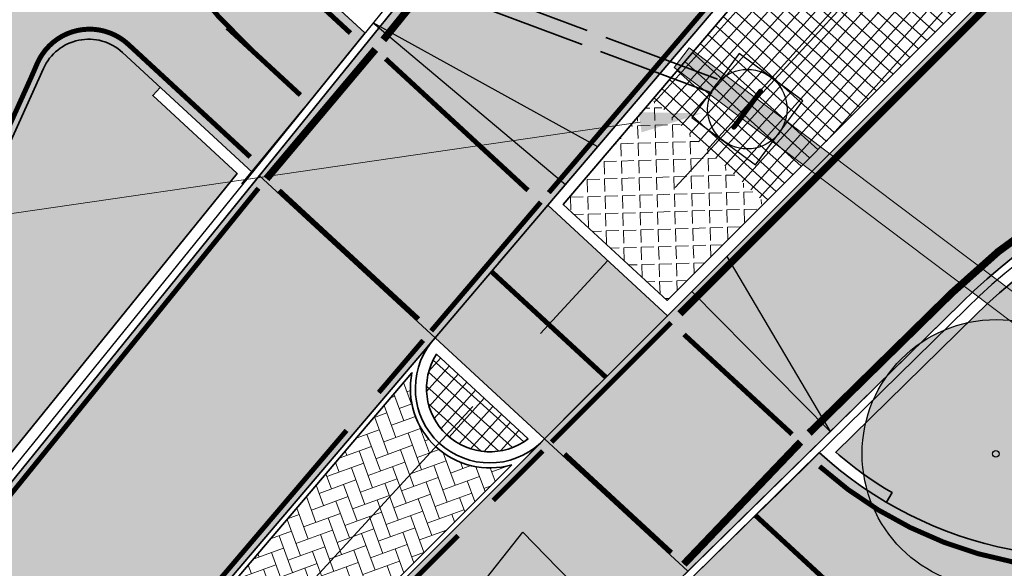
# Model space of a CAD drawing. Header units: metres. Extents: x 180563 to 183411, y 416314 to 418230.
# Tile 42 of 256: x 180968 to 180988, y 417826 to 417837. Entities that reach past the tile are written whole.
import ezdxf
from ezdxf import colors
from ezdxf.entities.mleader import LeaderData, LeaderLine
from ezdxf.enums import TextEntityAlignment as Align
from ezdxf.math import Vec2, Vec3

# ---------------------------------------------------------------- set-up
doc = ezdxf.new("R2010")
doc.units = ezdxf.units.M
for name, pattern in [('AM-AS', [16, 10, -2, 2, -2]), ('RI-BETON', [7, 6, -1]), ('VW-1-1_STREEP', [2, 1, -1]), ('VW-3-3_STREEP', [6, 3, -3]), ('VW-30-270_STREEP', [3, 0.3, -2.7]), ('VW-5050_STREEP', [1, 0.5, -0.5])]:
    doc.linetypes.add(name, pattern=pattern)
doc.layers.get('0').update_dxf_attribs({"color": 40, "lineweight": 0})
doc.layers.add('B-XX-KW-KUNSTWERK_DUIKER2-A', color=20, linetype='Continuous', lineweight=18, true_color=0xff3f00, plot=False, transparency=0.5)
doc.layers.add('B-XX-KW-KUNSTWERK_DUIKER2-G', color=20, linetype='Continuous', lineweight=18, true_color=0xff3f00, plot=False)
for name, color, linetype, lineweight in [('N-WE-AM-AS_WEG_ERFTOEGANGSWEG-G', 6, 'AM-AS', 18), ('N-WE-GR-BOOM-S', 90, 'Continuous', 25), ('N-WE-RI-PUT_INSPECTIE-S', 7, 'Continuous', 25), ('N-WE-VH-GOOT_TEGEL-G', 170, 'Continuous', 25), ('N-WE-VH-KANTOPSLUITING_ACHTERKANTBAND-G', 50, 'Continuous', 35), ('N-WE-VH-KANTVERHARDING_ETW-G', 7, 'Continuous', 35), ('N-WE-VH-KANTVERHARDING_FIETSPAD-G', 7, 'Continuous', 35), ('N-WE-VH-KANTVERHARDING_GOW-G', 7, 'Continuous', 35), ('N-WE-VH-VERKANTING-G', 7, 'Continuous', 25), ('N-WE-VW-MARKERING_DWARS_DRIEHOEK_3030-G', 7, 'VW-HAAIETAND30-L-N', 25), ('N-WE-VW-MARKERING_DWARS_OVERSTEEK_KANALISATIESTREEP50_010-G', 7, 'VW-5050_STREEP', 25), ('N-WE-VW-MARKERING_DWARS_OVERSTEEK_KANALISATIESTREEP50_015-G', 7, 'VW-5050_STREEP', 25), ('N-WE-VW-MARKERING_LANGS_STREEP_11_010-G', 7, 'VW-1-1_STREEP', 25), ('N-WE-VW-MARKERING_LANGS_STREEP_30270_010-G', 7, 'VW-30-270_STREEP', 25), ('N-WE-VW-MARKERING_LANGS_STREEP_33_015-G', 7, 'VW-3-3_STREEP', 25), ('N-WE-VW-MARKERING_LANGS_STREEP_DOORGETROKKEN_010-G', 7, 'Continuous', 25), ('N-WE-VW-MARKERING_PUNTSTUK-G', 7, 'Continuous', 25), ('N-WE-VW-MARKERING_VERKEERSTEKEN-S', 7, 'Continuous', 25), ('N-WE-WH-DUIKER_BETON-G', 150, 'RI-BETON', 35), ('N-WE-WH-T18', 7, 'Continuous', 18)]:
    doc.layers.add(name, color=color, linetype=linetype, lineweight=lineweight)
doc.layers.add('N-WE-GW-BERM-A', color=70, linetype='Continuous', lineweight=25, true_color=0x7fff00, transparency=0.6)
for name, color, linetype, lineweight, transparency in [('N-WE-VH-VERHARDING_ASFALT_DEKLAAG-A', 252, 'Continuous', 18, 0.5), ('N-WE-VH-VERHARDING_BETON-A', 252, 'Continuous', 18, 0.75), ('N-WE-VH-VERHARDING_BETONSTEEN_DIVERS-A', 8, 'Continuous', 18, 0.15), ('N-WE-VH-VERHARDING_BETONSTRAATSTEEN_KEIFORMAAT-A', 192, 'Continuous', 18, 0.25)]:
    doc.layers.add(name, color=color, linetype=linetype, lineweight=lineweight, transparency=transparency)
doc.styles.add('NLCS-ISO', font='NLCS-ISO.ttf')
doc.styles.add('NLCS-ISO-M500-T25', font='NLCS-ISO.ttf', dxfattribs={"height": 1.25})
doc.linetypes.add('VW-HAAIETAND30-L-N', pattern='A,0,-0.3,[150,NLCS.SHX,S=0.6,R=0,X=-0.5,Y=-0.15],-0.3', length=0.6)
pattern_1 = [(318.0611330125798, (0, 0), (0.1591478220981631, 0.1771312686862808), []), (48.06113301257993, (0, 0), (-0.1771312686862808, 0.1591478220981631), [])]

# ---------------------------------------------------------------- blocks, each defined once
blk = doc.blocks.new('N-SVW-MARKERING_VERKEERSTEKEN_VOORWAARSCHUWINGSDRIEHOEK_8.0')
h = blk.add_hatch(color=256)
h.paths.add_polyline_path([(-1.000000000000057, 7.999999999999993), (2.839395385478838e-14, 2.273736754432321e-13), (1, 8.000000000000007), (0, 8.000000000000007)])
h.paths.add_polyline_path([(-5.684341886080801e-14, 7.000000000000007), (0.7238326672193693, 7.000000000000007), (2.838007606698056e-14, 1.209338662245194), (-0.7238326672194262, 6.999999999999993)], flags=16)
for p, q in [((5.684341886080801e-14, 0), (-1.000000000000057, 7.999999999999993)), ((-5.684341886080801e-14, 8.000000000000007), (-1.000000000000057, 7.999999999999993)), ((0, 0), (1, 8.000000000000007)), ((0, 8.000000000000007), (1, 8.000000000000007)), ((0, 1.209338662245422), (-0.7238326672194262, 6.999999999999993)), ((-5.684341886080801e-14, 7.000000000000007), (-0.723832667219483, 6.999999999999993)), ((5.684341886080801e-14, 1.209338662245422), (0.7238326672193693, 7.000000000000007)), ((0, 7.000000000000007), (0.7238326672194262, 7.000000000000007))]:
    blk.add_line(p, q)
blk = doc.blocks.new('N-SGR-BOOM')
at = {"true_color": 0x136734, "transparency": 33554559}
h = blk.add_hatch(color=116, dxfattribs=at)
h.dxf.hatch_style = 1
edge = h.paths.add_edge_path()
edge.add_arc((0.006267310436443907, 0.004642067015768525), 2.700981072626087, 0, 360)
for centre, radius in [((0.006267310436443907, 0.004642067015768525), 2.700981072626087), ((0, 0), 0.06735329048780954)]:
    blk.add_circle(centre, radius)
blk = doc.blocks.new('SRI-PUT_INSPECTIE-SO')
at = {"lineweight": -3, "flags": 128}
blk.add_lwpolyline([(-1.999999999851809, -2.000000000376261), (2.000000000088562, -2.000000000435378), (2.000000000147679, 1.999999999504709), (-2.00000000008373, 1.999999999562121)], close=True, dxfattribs=at)
at = {"lineweight": -3, "ltscale": 1.5}
blk.add_circle((0, -7.105427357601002e-14), 1.999999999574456, dxfattribs=at)
at = {"ltscale": 0.1, "style": 'NLCS-ISO'}
blk.add_text('I', height=2.5, dxfattribs=at).set_placement((-0.002795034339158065, -0.007140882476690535), align=Align.MIDDLE_CENTER)

msp = doc.modelspace()

# ---------------------------------------------------------------- hatches: boundary and pattern name
at = {"layer": 'B-XX-KW-KUNSTWERK_DUIKER2-A'}
h = msp.add_hatch(color=256, dxfattribs=at)
h.dxf.hatch_style = 1
h.paths.add_polyline_path([(181001.089, 417820.756), (181001.389, 417821.156), (180981.287, 417836.298), (180980.986, 417835.898)])
at = {"layer": 'N-WE-GW-BERM-A'}
h = msp.add_hatch(color=256, dxfattribs=at)
h.dxf.hatch_style = 1
edge = h.paths.add_edge_path()
edge.add_line((180970.6359792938, 417835.500521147), (180969.8717227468, 417836.2058572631))
edge.add_arc((180969.1935109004, 417835.4709908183), 1.000000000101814, 47.29593206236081, 155.6755384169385)
edge.add_line((180968.2822833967, 417835.8828942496), (180962.4287404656, 417822.9334772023))
edge.add_line((180962.4287404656, 417822.9334772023), (180962.6337666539, 417822.84079893))
edge.add_arc((180962.8843542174, 417822.7275254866), 0.2749999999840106, 155.6755384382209, 321.0018330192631)
edge.add_line((180963.0980748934, 417822.5544692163), (180972.1809839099, 417833.7687079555))
edge.add_line((180972.1809839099, 417833.7687079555), (180970.4833816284, 417835.3351761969))
edge.add_line((180970.4833816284, 417835.3351761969), (180970.6359792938, 417835.500521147))
h = msp.add_hatch(color=256, dxfattribs=at)
h.dxf.hatch_style = 1
edge = h.paths.add_edge_path()
edge.add_line((181013.5531782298, 417825.7673550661), (181014.6702839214, 417826.9265174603))
edge.add_line((181014.6702839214, 417826.9265174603), (181014.5082730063, 417827.0826502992))
edge.add_line((181014.5082730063, 417827.0826502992), (181015.7649228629, 417828.3866104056))
edge.add_line((181015.7649228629, 417828.3866104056), (181011.2284050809, 417831.6762612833))
edge.add_arc((181002.6428488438, 417819.8365463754), 14.62500000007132, 54.05229650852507, 96.97446409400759)
edge.add_arc((180998.6357589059, 417852.5923585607), 18.37500002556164, 264.1554946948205, 276.9744640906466, ccw=False)
edge.add_arc((180995.5299724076, 417822.2508968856), 12.12500335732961, 84.15549469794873, 134.4464488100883)
edge.add_line((180987.0395318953, 417830.9070003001), (180984.2376681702, 417828.1587594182))
edge.add_arc((180989.3108655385, 417834.0505582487), 7.774999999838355, 229.2695466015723, 239.5740115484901)
edge.add_line((180985.3734116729, 417827.3462997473), (180985.2594660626, 417827.1522858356))
edge.add_arc((180989.3108655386, 417834.0505582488), 8.000000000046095, 239.57401154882, 290.25938721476)
edge.add_arc((180999.5604801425, 417806.281773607), 21.6000000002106, 61.24939207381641, 110.25938721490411, ccw=False)
edge.add_arc((181011.3930326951, 417827.8491262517), 3.000000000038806, 241.2493920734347, 316.058485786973)
at = {"layer": 'N-WE-VH-VERHARDING_ASFALT_DEKLAAG-A'}
h = msp.add_hatch(color=256, dxfattribs=at)
h.dxf.hatch_style = 1
edge = h.paths.add_edge_path()
edge.add_arc((180977.1502802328, 417855.7467644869), 7.999999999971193, 148.3824584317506, 200.536410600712, ccw=False)
edge.add_line((180970.3377484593, 417859.9407376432), (180971.8186885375, 417862.3463208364))
edge.add_line((180971.8186885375, 417862.3463208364), (180968.8471855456, 417864.3865202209))
edge.add_line((180968.8471855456, 417864.3865202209), (180967.8236336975, 417862.7239012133))
edge.add_line((180967.8236336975, 417862.7239012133), (180967.8142156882, 417862.7303675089))
edge.add_arc((180965.4062705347, 417864.519724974), 3.000000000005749, 233.0156573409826, 323.383753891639, ccw=False)
edge.add_line((180963.6014802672, 417862.1233251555), (180956.4691462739, 417867.4948691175))
edge.add_line((180956.4691462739, 417867.4948691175), (180922.8084006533, 417892.8456413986))
edge.add_arc((180319.1060562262, 417091.2499021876), 1003.499999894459, 53.0156573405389, 54.11057623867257)
edge.add_arc((181497.17943737, 418719.3270714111), 1006.100000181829, 233.0531827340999, 234.11057623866, ccw=False)
edge.add_line((180892.4394296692, 417915.258210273), (180877.8101687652, 417926.2608740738))
edge.add_line((180877.8101687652, 417926.2608740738), (180869.8099403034, 417932.2799062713))
edge.add_line((180869.8099403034, 417932.2799062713), (180806.2944688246, 417980.0546548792))
edge.add_arc((180685.0201534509, 417818.8231352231), 201.7499999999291, 53.0504305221, 56.12807282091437)
edge.add_arc((180918.7952680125, 418167.4864211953), 218.0320116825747, 233.7775821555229, 236.1867655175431, ccw=False)
edge.add_line((180789.9554956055, 417991.5936380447), (180663.3444745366, 418086.8272805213))
edge.add_arc((181118.2058100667, 418691.5553644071), 756.7000000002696, 230.8009794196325, 233.050430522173, ccw=False)
edge.add_line((180639.9592607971, 418105.1466945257), (180640.1259318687, 418103.5693392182))
edge.add_line((180640.1259318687, 418103.5693392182), (180639.5290009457, 418104.01699928))
edge.add_line((180639.5290009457, 418104.01699928), (180630.2623527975, 418111.0727119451))
edge.add_line((180630.2623527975, 418111.0727119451), (180629.0005313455, 418109.415493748))
edge.add_arc((180526.8944282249, 417975.3084317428), 168.5537314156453, 49.90669427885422, 52.715169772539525, ccw=False)
edge.add_line((180635.4488049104, 418104.2514721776), (180636.2910300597, 418103.5649318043))
edge.add_line((180636.2910300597, 418103.5649318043), (180638.538309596, 418101.7437109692))
edge.add_line((180638.538309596, 418101.7437109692), (180641.6542193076, 418099.2361035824))
edge.add_line((180641.6542193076, 418099.2361035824), (180645.5563757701, 418096.0231635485))
edge.add_arc((181118.2058100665, 418691.5553644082), 760.3000000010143, 231.562413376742, 233.050430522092)
edge.add_line((180661.1804718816, 418083.9502868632), (180787.8096746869, 417988.7029685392))
edge.add_arc((180918.7952680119, 418167.4864211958), 221.6320116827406, 233.7716522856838, 236.130830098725)
edge.add_arc((180685.0201534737, 417818.8231352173), 198.1499999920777, 55.91551800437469, 56.18957061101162, ccw=False)
edge.add_arc((180685.0201534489, 417818.8231352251), 198.1499999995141, 53.050430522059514, 55.915517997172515, ccw=False)
edge.add_line((180804.130466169, 417977.1776612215), (180867.6459376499, 417929.402912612))
edge.add_line((180867.6459376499, 417929.402912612), (180875.6460665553, 417923.3839552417))
edge.add_line((180875.6460665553, 417923.3839552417), (180890.2755667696, 417912.3811114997))
edge.add_arc((181497.1794373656, 418719.3270713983), 1009.700000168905, 233.0531828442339, 234.110576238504)
edge.add_arc((180319.1060561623, 417091.249902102), 999.9000000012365, 53.01565734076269, 54.11057623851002, ccw=False)
edge.add_line((180920.6426523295, 417889.9699616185), (180950.1354305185, 417867.7581926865))
edge.add_line((180950.1354305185, 417867.7581926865), (180959.5904127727, 417860.6374026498))
edge.add_arc((180947.5584776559, 417844.6614038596), 20.00000000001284, -24.324461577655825, 53.01565734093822, ccw=False)
edge.add_line((180965.7830277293, 417836.4233352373), (180961.7502126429, 417827.5017974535))
edge.add_line((180961.7502126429, 417827.5017974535), (180964.028281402, 417826.4720388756))
edge.add_line((180964.028281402, 417826.4720388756), (180968.2822833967, 417835.8828942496))
edge.add_arc((180969.1935109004, 417835.4709908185), 1.000000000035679, 47.29593205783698, 155.6755384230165, ccw=False)
edge.add_line((180969.8717227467, 417836.2058572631), (180972.4870755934, 417833.7921352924))
edge.add_line((180972.4870755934, 417833.7921352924), (180974.7572865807, 417836.5957957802))
edge.add_line((180974.7572865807, 417836.5957957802), (180973.6812651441, 417837.588861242))
edge.add_line((180973.6812651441, 417837.588861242), (180973.6813269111, 417837.5889275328))
edge.add_arc((180979.1349400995, 417843.4419697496), 8.000000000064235, 177.7884246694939, 227.0232406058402, ccw=False)
edge.add_arc((180947.5584776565, 417844.6614038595), 23.59999999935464, 357.7884246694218, 380.5364106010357)
h = msp.add_hatch(color=256, dxfattribs=at)
h.dxf.hatch_style = 1
h.paths.add_polyline_path([(180962.4287404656, 417822.9334772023), (180964.028281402, 417826.4720388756), (180961.7502126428, 417827.5017974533), (180959.8242667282, 417823.241151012, -0.1592479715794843), (180945.1568239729, 417807.1900592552), (180947.5241392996, 417801.9986561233), (180954.5972698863, 417805.2776519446), (180971.41787401, 417813.0754283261), (180970.3664037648, 417815.3435575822, 0.01839715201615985), (180974.1727729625, 417818.8117687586), (180981.2601268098, 417825.7634828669), (180978.3743854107, 417828.4267477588), (180978.2896082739, 417828.3419548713), (180969.5151689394, 417819.565885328, -0.9607996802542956), (180968.0466104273, 417820.9212251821), (180976.0920523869, 417830.3700899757), (180976.1697860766, 417830.4613832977), (180972.6290672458, 417833.7291300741), (180965.8332499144, 417825.3364455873), (180965.7166750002, 417825.4308399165, -0.1727073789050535), (180965.1441222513, 417825.081292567), (180963.0980748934, 417822.5544692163, -0.879498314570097), (180962.6337666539, 417822.84079893)])
h = msp.add_hatch(color=256, dxfattribs=at)
h.dxf.hatch_style = 1
h.paths.add_polyline_path([(180980.8510081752, 417830.9038306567), (180978.4406462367, 417833.1283655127), (180976.1697860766, 417830.4613832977), (180978.3743854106, 417828.4267477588)])
h = msp.add_hatch(color=256, dxfattribs=at)
h.dxf.hatch_style = 1
edge = h.paths.add_edge_path()
edge.add_arc((181493.6442872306, 417972.7412111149), 406.5000256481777, 233.23134926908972, 234.68320464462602, ccw=False)
edge.add_arc((181012.65194445, 417329.0515158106), 397.0483908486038, 53.23134922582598, 53.93884678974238)
edge.add_arc((185318.3099399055, 423241.9993993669), 6917.433371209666, 232.6974574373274, 233.9388467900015, ccw=False)
edge.add_arc((181064.5187370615, 417658.6142890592), 101.7495504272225, 52.69745743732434, 59.56305608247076)
edge.add_arc((181168.1549130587, 417832.8412075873), 100.9736061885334, 233.0969673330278, 238.9432908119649, ccw=False)
edge.add_line((181107.524043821, 417752.0973728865), (181089.9399368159, 417765.3081817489))
edge.add_line((181089.9399368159, 417765.3081817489), (181051.5640892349, 417794.0032000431))
edge.add_line((181051.5640892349, 417794.0032000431), (181017.4740517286, 417819.811835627))
edge.add_arc((181019.2848601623, 417822.2036911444), 2.999999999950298, 136.0584857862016, 232.87163188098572, ccw=False)
edge.add_line((181017.1247146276, 417824.28546233), (181019.0377596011, 417826.2705294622))
edge.add_arc((180870.0303811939, 417625.7167371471), 249.8499998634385, 53.38840380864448, 54.05229650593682)
edge.add_line((181016.7039692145, 417827.9835930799), (181016.1065244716, 417828.4168294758))
edge.add_line((181016.1065244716, 417828.4168294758), (181013.5531782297, 417825.767355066))
edge.add_arc((181011.393032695, 417827.8491262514), 2.999999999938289, 241.2493920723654, 316.05848578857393, ccw=False)
edge.add_arc((180999.5604801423, 417806.281773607), 21.60000000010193, 61.24939207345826, 110.2593872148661)
edge.add_arc((180989.3108655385, 417834.0505582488), 8.00000000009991, 227.5183907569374, 290.2593872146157, ccw=False)
edge.add_line((180983.9080373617, 417828.1506050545), (180981.370493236, 417825.6616251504))
edge.add_line((180981.370493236, 417825.6616251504), (180984.0348125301, 417823.2027118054))
edge.add_arc((180983.3566006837, 417822.4678453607), 0.9999999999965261, -65.12827785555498, 47.29593205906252, ccw=False)
edge.add_line((180983.7771887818, 417821.5605936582), (180970.3664037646, 417815.3435575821))
edge.add_line((180970.3664037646, 417815.3435575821), (180971.41787401, 417813.0754283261))
edge.add_line((180971.41787401, 417813.0754283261), (180991.9898943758, 417822.6123042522))
edge.add_arc((180999.5604801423, 417806.281773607), 18.0000000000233, 52.8716318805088, 114.8717221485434, ccw=False)
edge.add_line((181010.4253307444, 417820.632906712), (181049.3996744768, 417791.1264963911))
edge.add_line((181049.3996744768, 417791.1264963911), (181087.7808334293, 417762.4275065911))
edge.add_line((181087.7808334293, 417762.4275065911), (181105.3616635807, 417749.2191596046))
edge.add_arc((181168.1598047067, 417832.8484647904), 104.5823465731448, 233.0967217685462, 238.9539027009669)
edge.add_arc((181064.5187370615, 417658.6142890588), 98.1495504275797, 52.69745744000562, 59.57422040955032, ccw=False)
edge.add_arc((185318.3099587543, 423241.9994246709), 6921.033402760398, 232.6974574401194, 233.9388467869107)
edge.add_arc((181012.6519401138, 417329.0515099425), 393.4483981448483, 53.231349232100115, 53.93884678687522, ccw=False)
edge.add_arc((181493.8499811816, 417973.019663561), 410.4462078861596, 233.2316151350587, 234.6925342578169)
edge.add_arc((181228.7309599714, 417598.8243335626), 48.1497995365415, 40.84308896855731, 54.59469814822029, ccw=False)
edge.add_arc((181290.5749645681, 417652.2878615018), 33.59999999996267, 220.8430889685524, 235.6698376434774)
edge.add_arc((182390.9257077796, 419263.5190468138), 1984.711911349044, 235.6698376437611, 235.6897267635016)
edge.add_arc((181270.5038642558, 417621.6744941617), 2.999999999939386, -20.44897796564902, 55.68972676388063, ccw=False)
edge.add_line((181273.3148152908, 417620.626374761), (181274.1362413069, 417622.8293568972))
edge.add_arc((181262.9088125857, 417627.0654924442), 12.00000000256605, 339.3283895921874, 358.0808665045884)
edge.add_arc((182390.9257077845, 419263.5190467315), 1981.111911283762, 235.6698376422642, 235.7134614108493, ccw=False)
edge.add_arc((181290.5749645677, 417652.287861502), 29.99999999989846, 220.8431060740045, 235.6698376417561, ccw=False)
edge.add_arc((181228.730823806, 417598.8241835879), 51.75000062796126, 40.84310607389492, 54.6824278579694)
at = {"layer": 'N-WE-VH-VERHARDING_BETON-A'}
h = msp.add_hatch(color=256, dxfattribs=at)
h.dxf.hatch_style = 1
edge = h.paths.add_edge_path()
edge.add_arc((181002.6428488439, 417819.8365463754), 14.99999999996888, 54.052296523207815, 96.97446409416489, ccw=False)
edge.add_line((181011.4485475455, 417831.979843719), (181016.7920261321, 417828.1050261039))
edge.add_arc((180870.0303811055, 417625.716737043), 249.9999999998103, 51.61962450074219, 54.05229652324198, ccw=False)
edge.add_arc((185318.3099398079, 423241.9993993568), 6914.483371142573, 231.6196245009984, 231.6752198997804)
edge.add_line((181030.5116775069, 417817.5301763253), (181033.0028603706, 417820.6897694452))
edge.add_line((181033.0028603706, 417820.6897694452), (181011.502692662, 417838.4699644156))
edge.add_line((181011.502692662, 417838.4699644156), (181014.1612309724, 417841.4586387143))
edge.add_line((181014.1612309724, 417841.4586387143), (181034.3310440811, 417822.1833498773))
edge.add_line((181034.3310440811, 417822.1833498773), (181036.8913745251, 417824.7877195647))
edge.add_line((181036.8913745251, 417824.7877195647), (181020.2661090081, 417841.131855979))
edge.add_arc((181029.0292567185, 417850.0457351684), 12.49999999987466, 175.2104641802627, 225.4885475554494, ccw=False)
edge.add_arc((180998.6357589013, 417852.5923585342), 18.00000000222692, 355.2104641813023, 358.1749776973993)
edge.add_arc((181031.6190195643, 417851.5413988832), 15.00000000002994, 134.9649405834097, 178.1749776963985, ccw=False)
edge.add_line((181021.0189100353, 417862.1544888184), (181026.8375423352, 417867.9660046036))
edge.add_arc((181035.317629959, 417859.4755326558), 12.00000000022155, 133.5182601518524, 134.9649405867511, ccw=False)
edge.add_line((181027.0546013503, 417868.1773921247), (181023.957460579, 417871.4390150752))
edge.add_line((181023.957460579, 417871.4390150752), (181014.5905621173, 417863.101604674))
edge.add_line((181014.5905621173, 417863.101604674), (181012.0526412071, 417866.1933610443))
edge.add_line((181012.0526412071, 417866.1933610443), (181022.0555408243, 417873.7559795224))
edge.add_line((181022.0555408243, 417873.7559795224), (181019.843079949, 417876.8439422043))
edge.add_line((181019.843079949, 417876.8439422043), (181013.162958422, 417872.0577744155))
edge.add_arc((181005.8827305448, 417882.2188905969), 12.4999999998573, 256.25473446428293, 305.6208084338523, ccw=False)
edge.add_arc((180998.6357589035, 417852.5923585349), 18.00000000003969, 76.25473446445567, 107.0518075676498)
edge.add_arc((180988.958961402, 417884.1416784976), 14.99999999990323, 244.0455590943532, 287.0518075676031, ccw=False)
edge.add_line((180982.3941165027, 417870.6545434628), (180968.0408842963, 417877.6409599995))
edge.add_arc((181077.454965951, 418102.4265439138), 250.0000000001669, 242.8639729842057, 244.0455590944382, ccw=False)
edge.add_line((180963.4288224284, 417879.9449972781), (180961.6740098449, 417876.521103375))
edge.add_line((180961.6740098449, 417876.521103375), (180972.597987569, 417870.3837312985))
edge.add_line((180972.597987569, 417870.3837312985), (180975.6518208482, 417868.6680090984))
edge.add_line((180975.6518208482, 417868.6680090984), (180983.5044892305, 417864.2561777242))
edge.add_line((180983.5044892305, 417864.2561777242), (180981.4075026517, 417860.8499118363))
edge.add_line((180981.4075026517, 417860.8499118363), (180973.9322192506, 417865.8749157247))
edge.add_line((180973.9322192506, 417865.8749157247), (180971.0251812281, 417867.8290727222))
edge.add_line((180971.0251812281, 417867.8290727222), (180960.6263107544, 417874.8193581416))
edge.add_line((180960.6263107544, 417874.8193581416), (180958.4768059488, 417871.6886543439))
edge.add_line((180958.4768059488, 417871.6886543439), (180975.3384638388, 417860.1116362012))
edge.add_arc((180968.2632340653, 417849.8067284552), 12.49999999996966, 5.2402483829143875, 55.526960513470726, ccw=False)
edge.add_arc((180998.63575891, 417852.5923585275), 18.00000000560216, 185.2402483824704, 185.9859937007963)
edge.add_arc((180965.8156941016, 417849.1509421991), 14.99999999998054, -38.99816696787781, 5.985993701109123, ccw=False)
edge.add_line((180977.47318552, 417839.7115092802), (180972.6290672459, 417833.7291300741))
edge.add_line((180972.6290672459, 417833.7291300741), (180976.1697860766, 417830.4613832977))
edge.add_line((180976.1697860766, 417830.4613832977), (180978.4406462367, 417833.1283655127))
edge.add_line((180978.4406462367, 417833.1283655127), (180984.2800009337, 417839.9863197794))
edge.add_line((180984.2800009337, 417839.9863197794), (180987.2194667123, 417837.2734723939))
edge.add_line((180987.2194667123, 417837.2734723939), (180980.8510081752, 417830.9038306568))
edge.add_line((180980.8510081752, 417830.9038306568), (180978.3743854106, 417828.4267477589))
edge.add_line((180978.3743854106, 417828.4267477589), (180981.2601268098, 417825.7634828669))
edge.add_line((180981.2601268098, 417825.7634828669), (180986.7769421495, 417831.1747158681))
edge.add_arc((180995.5299711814, 417822.2509003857), 12.49999999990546, 84.15549173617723, 134.4464488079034, ccw=False)
edge.add_arc((180998.6357589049, 417852.59235856), 18.00000002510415, 264.155491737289, 276.9744640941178)
edge = h.paths.add_edge_path(flags=16)
edge.add_arc((180998.635758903, 417852.5923585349), 11.50000000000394, -36.870821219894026, 143.129178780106, ccw=False)
edge.add_arc((180998.635758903, 417852.5923585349), 11.50000000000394, 143.129178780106, 323.12917878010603, ccw=False)
at = {"layer": 'N-WE-VH-VERHARDING_BETONSTEEN_DIVERS-A'}
h = msp.add_hatch(dxfattribs=at)
h.set_pattern_fill('NET', color=256, scale=0.07499999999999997, angle=-401.9388669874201)
h.set_pattern_definition(pattern_1)
h.paths.add_polyline_path([(180982.808378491, 417833.1797922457), (180986.8947780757, 417837.2669510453), (180984.2994942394, 417839.6621512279), (180980.5525488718, 417835.2615999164)])
h = msp.add_hatch(dxfattribs=at)
h.set_pattern_fill('ANGLE', color=256, scale=0.04999999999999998, angle=-448.2895501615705)
h.set_pattern_definition([(271.7104498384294, (-29643.13167325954, 14132.14685941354), (0.3490943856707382, 0.01042460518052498), [0.2539999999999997, -0.0952499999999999]), (1.710449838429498, (-29643.13167325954, 14132.14685941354), (-0.01042460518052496, 0.3490943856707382), [0.2539999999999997, -0.0952499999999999])])
h.paths.add_polyline_path([(180980.5525488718, 417835.2615999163), (180978.7521072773, 417833.1470946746), (180980.8447424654, 417831.2157913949), (180982.8175380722, 417833.171339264)])
h = msp.add_hatch(dxfattribs=at)
h.set_pattern_fill('NET', color=256, scale=0.07499999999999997, angle=-401.9388669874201)
h.set_pattern_definition(pattern_1)
edge = h.paths.add_edge_path()
edge.add_line((180978.0417381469, 417828.4275714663), (180976.1972380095, 417830.1298696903))
edge.add_arc((180977.2720857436, 417829.4440655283), 1.274999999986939, 147.4601806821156, 307.1316834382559)
at = {"layer": 'N-WE-VH-VERHARDING_BETONSTRAATSTEEN_KEIFORMAAT-A'}
h = msp.add_hatch(dxfattribs=at)
h.set_pattern_fill('AVH-BSS_KEIFORMAAT_ELLEBOOG', color=256, scale=2.5, angle=20.09087510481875, pattern_type=2)
h.set_pattern_definition([(20.09087510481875, (0, 0), (0.1563551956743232, 0.3366980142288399), [0.7874999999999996, -0.2624999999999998]), (290.0908751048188, (-0.1803428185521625, 0.4930532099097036), (0.1563551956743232, 0.3366980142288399), [0.7874999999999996, -0.2624999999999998])])
edge = h.paths.add_edge_path()
edge.add_arc((180977.2720857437, 417829.4440655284), 1.59999999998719, 168.6300987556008, 285.9617653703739, ccw=False)
edge.add_line((180975.7034859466, 417829.759493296), (180968.1227490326, 417820.8563953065))
edge.add_arc((180968.8079964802, 417820.2729264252), 0.8999999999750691, 139.5865420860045, 315.0053220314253)
edge.add_line((180969.4444516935, 417819.6365894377), (180977.7120790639, 417827.905752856))
at = {"layer": 'N-WE-VH-VERKANTING-G'}
h = msp.add_hatch(color=256, dxfattribs=at)
h.dxf.hatch_style = 1
h.paths.add_polyline_path([(180978.7963443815, 417833.5461105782), (180979.4446431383, 417834.3074966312), (180974.9238972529, 417836.8021817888)])
h = msp.add_hatch(color=256, dxfattribs=at)
h.dxf.hatch_style = 1
h.paths.add_polyline_path([(180981.3375553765, 417831.390468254), (180982.0445964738, 417832.0976407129), (180984.1248054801, 417828.5733365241)])

# ---------------------------------------------------------------- linework, layer by layer
at = {"layer": 'B-XX-KW-KUNSTWERK_DUIKER2-G'}
msp.add_lwpolyline([(181001.089, 417820.756), (181001.389, 417821.156), (180981.287, 417836.298), (180980.986, 417835.898)], close=True, dxfattribs=at)
at = {"layer": 'N-WE-AM-AS_WEG_ERFTOEGANGSWEG-G', "flags": 128}
msp.add_lwpolyline([(180998.6357589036, 417852.5923585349), (180970.346953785, 417821.9404409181), (180970.0627424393, 417821.6342037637, -0.09641782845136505), (180946.8660583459, 417804.804237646), (180932.1029425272, 417797.9365414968)], format="xyb", dxfattribs=at)
at = {"layer": 'N-WE-VH-GOOT_TEGEL-G', "flags": 128}
for points in [[(180963.3895121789, 417822.3184833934), (180963.2729372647, 417822.4128777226), (180977.3566106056, 417839.805903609, 0.1988405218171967), (180980.5847232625, 417850.6995795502, -0.003253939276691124), (180980.5616170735, 417850.9346803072, 0.223007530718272), (180975.2535610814, 417859.9879773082), (180958.3900792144, 417871.5662477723)], [(181030.4186597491, 417817.4125000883, -0.0002425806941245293), (181025.1570790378, 417821.5756916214, 0.01061402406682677), (181016.7047042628, 417827.9830600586), (181011.3604905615, 417831.8584107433, 0.1895041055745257), (181000.8396583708, 417834.5766618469, -0.05599086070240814), (180996.7876226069, 417834.536697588, 0.2230282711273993), (180986.8819784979, 417831.0676300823), (180981.3704932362, 417825.6616251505)]]:
    msp.add_lwpolyline(points, format="xyb", dxfattribs=at)
at = {"layer": 'N-WE-VH-KANTOPSLUITING_ACHTERKANTBAND-G', "flags": 128}
msp.add_lwpolyline([(180986.8947780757, 417837.2669510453), (180984.2994942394, 417839.6621512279), (180978.7521072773, 417833.1470946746), (180980.8447424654, 417831.2157913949)], close=True, dxfattribs=at)
for points in [[(180970.6359792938, 417835.5005211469), (180970.4833816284, 417835.3351761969), (180972.1809839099, 417833.7687079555), (180963.0980748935, 417822.5544692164, -0.8794983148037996), (180962.6337666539, 417822.84079893), (180962.4287404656, 417822.9334772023)], [(181014.6702839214, 417826.9265174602), (181014.5082730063, 417827.0826502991), (181015.7649228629, 417828.3866104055), (181011.2284050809, 417831.6762612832, 0.1895041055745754), (181000.8669794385, 417834.3533267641, -0.05599086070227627), (180996.7647118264, 417834.3128670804, 0.2230282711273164), (180987.0395330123, 417830.9070013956), (180984.2376681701, 417828.1587594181, 0.04499203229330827), (180985.3734116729, 417827.3462997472), (180985.2594660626, 417827.1522858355)]]:
    msp.add_lwpolyline(points, format="xyb", dxfattribs=at)
for points in [[(180978.0417381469, 417828.4275714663), (180976.1972380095, 417830.1298696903, 0.8366600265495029)], [(180977.7120790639, 417827.905752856, -0.5619294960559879), (180975.7034859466, 417829.759493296), (180968.1227490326, 417820.8563953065, 0.960799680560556), (180969.4444516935, 417819.6365894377)]]:
    msp.add_lwpolyline(points, format="xyb", close=True, dxfattribs=at)
at = {"layer": 'N-WE-VH-KANTVERHARDING_ETW-G', "flags": 128}
msp.add_lwpolyline([(180987.2194667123, 417837.2734723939), (180984.2800009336, 417839.9863197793), (180978.4406462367, 417833.1283655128), (180980.8510081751, 417830.9038306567)], close=True, dxfattribs=at)
msp.add_lwpolyline([(180977.4731855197, 417839.7115092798), (180963.3895121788, 417822.3184833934)], dxfattribs=at)
msp.add_lwpolyline([(180986.7769421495, 417831.1747158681), (180974.1727729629, 417818.8117687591, -0.002763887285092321), (180973.6173071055, 417818.2729256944, -0.002763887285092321)], format="xyb", dxfattribs=at)
for points in [[(180978.2896082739, 417828.3419548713), (180978.3743854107, 417828.4267477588), (180976.1697860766, 417830.4613832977), (180976.0920523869, 417830.3700899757, 0.9230769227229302)], [(180978.2896082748, 417828.3419548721, -0.9230769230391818), (180976.0920523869, 417830.3700899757), (180968.0466104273, 417820.9212251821, 0.9607996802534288), (180969.5151689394, 417819.565885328)]]:
    msp.add_lwpolyline(points, format="xyb", close=True, dxfattribs=at)
at = {"layer": 'N-WE-VH-KANTVERHARDING_FIETSPAD-G', "flags": 128}
for points in [[(180971.8186885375, 417862.3463208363), (180970.3377484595, 417859.9407376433, 0.2315758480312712), (180969.6586846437, 417852.9403440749, -0.09958405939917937), (180971.1408989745, 417843.7506872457, 0.2194412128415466), (180973.7092453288, 417837.5630381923), (180974.7572865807, 417836.5957957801)], [(180972.4870755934, 417833.7921352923), (180969.8717227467, 417836.2058572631, 0.5116135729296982), (180968.2822833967, 417835.8828942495), (180962.4287404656, 417822.9334772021, 0.879498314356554), (180963.2729372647, 417822.4128777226)], [(180983.9080373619, 417828.1506050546, 0.2808095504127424), (180992.0810316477, 417826.5454813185, -0.2171669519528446), (181009.9500384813, 417825.2189612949, 0.3385255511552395), (181013.5531782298, 417825.767355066), (181016.1065244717, 417828.4168294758)]]:
    msp.add_lwpolyline(points, format="xyb", dxfattribs=at)
msp.add_lwpolyline([(180980.8510081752, 417830.9038306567), (180978.4406462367, 417833.1283655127), (180976.1697860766, 417830.4613832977), (180978.3743854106, 417828.4267477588)], close=True, dxfattribs=at)
msp.add_lwpolyline([(180980.8510081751, 417830.9038306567), (180978.4406462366, 417833.1283655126)], dxfattribs=at)
at = {"layer": 'N-WE-VH-KANTVERHARDING_GOW-G', "flags": 128}
msp.add_lwpolyline([(180986.7769421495, 417831.1747158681, -0.2230282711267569), (180996.8028964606, 417834.6859179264, 0.05599086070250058), (181000.8214443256, 417834.7255519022, -0.1895041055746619), (181011.4485475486, 417831.9798437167), (181016.7920261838, 417828.1050260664, -0.01061493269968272), (181025.2502109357, 417821.6932775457, 0.01011986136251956), (181248.1103501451, 417652.4058908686, -0.003087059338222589), (181252.0851416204, 417649.4738258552, 0.008568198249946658), (181263.3038270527, 417641.3865739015, 0.0009873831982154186), (181269.7192684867, 417636.9456589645)], format="xyb", dxfattribs=at)
at = {"layer": 'N-WE-VH-VERHARDING_ASFALT_DEKLAAG-A', "flags": 128}
msp.add_lwpolyline([(180920.6426523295, 417889.9699616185), (180950.1354305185, 417867.7581926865), (180959.5904127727, 417860.6374026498, -0.350881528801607), (180965.7830277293, 417836.4233352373), (180961.7502126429, 417827.5017974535), (180964.028281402, 417826.4720388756), (180968.2822833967, 417835.8828942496, -0.5116135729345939), (180969.8717227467, 417836.2058572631), (180972.4870755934, 417833.7921352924), (180974.7572865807, 417836.5957957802), (180973.6812651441, 417837.588861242), (180973.6813269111, 417837.5889275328, -0.2181944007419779), (180971.1408989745, 417843.7506872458, 0.09958405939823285), (180969.6586846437, 417852.9403440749, -0.2315758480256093), (180970.3377484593, 417859.9407376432), (180971.8186885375, 417862.3463208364), (180968.8471855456, 417864.3865202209), (180967.8236336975, 417862.7239012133), (180967.8142156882, 417862.7303675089, -0.4160965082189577), (180963.6014802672, 417862.1233251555), (180956.4691462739, 417867.4948691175), (180922.8084006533, 417892.8456413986, 0.004777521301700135)], format="xyb", dxfattribs=at)
at = {"layer": 'N-WE-VH-VERHARDING_ASFALT_DEKLAAG-A'}
msp.add_lwpolyline([(180962.4287404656, 417822.9334772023), (180964.028281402, 417826.4720388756), (180961.7502126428, 417827.5017974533), (180959.8242667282, 417823.241151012, -0.1592479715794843), (180945.1568239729, 417807.1900592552), (180947.5241392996, 417801.9986561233), (180954.5972698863, 417805.2776519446), (180971.41787401, 417813.0754283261), (180970.3664037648, 417815.3435575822, 0.01839715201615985), (180974.1727729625, 417818.8117687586), (180981.2601268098, 417825.7634828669), (180978.3743854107, 417828.4267477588), (180978.2896082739, 417828.3419548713), (180969.5151689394, 417819.565885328, -0.9607996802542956), (180968.0466104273, 417820.9212251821), (180976.0920523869, 417830.3700899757), (180976.1697860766, 417830.4613832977), (180972.6290672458, 417833.7291300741), (180965.8332499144, 417825.3364455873), (180965.7166750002, 417825.4308399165, -0.1727073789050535), (180965.1441222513, 417825.081292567), (180963.0980748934, 417822.5544692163, -0.879498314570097), (180962.6337666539, 417822.84079893), (180962.4287404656, 417822.9334772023)], format="xyb", close=True, dxfattribs=at)
msp.add_lwpolyline([(180980.8510081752, 417830.9038306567), (180978.4406462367, 417833.1283655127), (180976.1697860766, 417830.4613832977), (180978.3743854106, 417828.4267477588)], close=True, dxfattribs=at)
msp.add_lwpolyline([(181116.0640216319, 417746.3414493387, -0.02551493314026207), (181107.524043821, 417752.0973728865), (181089.9399368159, 417765.3081817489), (181051.5640892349, 417794.0032000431), (181017.4740517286, 417819.811835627, -0.4494867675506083), (181017.1247146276, 417824.28546233), (181019.0377596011, 417826.2705294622, 0.002896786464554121), (181016.7039692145, 417827.9835930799), (181016.1065244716, 417828.4168294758), (181013.5531782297, 417825.767355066, -0.3385255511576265), (181009.9500384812, 417825.2189612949, 0.2171669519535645), (180992.0810316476, 417826.5454813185, -0.2808095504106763), (180983.9080373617, 417828.1506050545), (180981.370493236, 417825.6616251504), (180984.0348125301, 417823.2027118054, -0.5340860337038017), (180983.7771887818, 417821.5605936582), (180970.3664037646, 417815.3435575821), (180971.41787401, 417813.0754283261), (180991.9898943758, 417822.6123042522, -0.2773249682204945), (181010.4253307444, 417820.632906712), (181049.3996744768, 417791.1264963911), (181087.7808334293, 417762.4275065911), (181105.3616635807, 417749.2191596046, 0.02556233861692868), (181114.2238081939, 417743.2472622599, -0.03001454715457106)], format="xyb", dxfattribs=at)
at = {"layer": 'N-WE-VH-VERHARDING_BETON-A', "flags": 128}
msp.add_lwpolyline([(180977.47318552, 417839.7115092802), (180972.6290672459, 417833.7291300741), (180976.1697860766, 417830.4613832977), (180978.4406462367, 417833.1283655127), (180984.2800009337, 417839.9863197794)], dxfattribs=at)
msp.add_lwpolyline([(180987.2194667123, 417837.2734723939), (180980.8510081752, 417830.9038306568), (180978.3743854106, 417828.4267477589), (180981.2601268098, 417825.7634828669), (180986.7769421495, 417831.1747158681, -0.223026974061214), (180996.8028350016, 417834.6859242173, 0.05599172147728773), (181000.8214443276, 417834.7255519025, -0.189504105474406), (181011.4485475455, 417831.979843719)], format="xyb", dxfattribs=at)
at = {"layer": 'N-WE-VH-VERKANTING-G', "flags": 128}
for points in [[(180978.7963443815, 417833.5461105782), (180979.4446431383, 417834.3074966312), (180974.9238972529, 417836.8021817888)], [(180981.3375553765, 417831.390468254), (180982.0445964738, 417832.0976407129), (180984.1248054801, 417828.5733365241)]]:
    msp.add_lwpolyline(points, close=True, dxfattribs=at)
at = {"layer": 'N-WE-VW-MARKERING_DWARS_DRIEHOEK_3030-G', "flags": 128}
for points in [[(180973.5098235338, 417835.0705246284), (180972.2697217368, 417833.5636299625)], [(180977.4414631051, 417831.9548878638), (180978.7593580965, 417833.5026725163)], [(180979.4410029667, 417829.5030062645), (180978.0611702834, 417828.1229172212)], [(180982.7617879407, 417827.0211817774), (180984.1940409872, 417828.4260239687)]]:
    msp.add_lwpolyline(points, dxfattribs=at)
at = {"layer": 'N-WE-VW-MARKERING_DWARS_OVERSTEEK_KANALISATIESTREEP50_010-G', "const_width": 0.1, "flags": 128}
for points in [[(180975.1728892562, 417836.0761548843), (180978.0404783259, 417833.4296428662)], [(180973.0288011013, 417833.4282533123), (180975.8344998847, 417830.8388601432)], [(180981.1833549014, 417830.5290666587), (180983.358260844, 417828.5218352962)], [(180978.7774927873, 417828.1227575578), (180980.9279781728, 417826.1380640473)]]:
    msp.add_lwpolyline(points, dxfattribs=at)
at = {"layer": 'N-WE-VW-MARKERING_DWARS_OVERSTEEK_KANALISATIESTREEP50_015-G', "flags": 128}
for points, const_width in [([(180972.774599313, 417833.6628573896), (180974.9668371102, 417836.2663214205)], 0.15), ([(180978.2978872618, 417833.1920788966), (180976.0919088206, 417830.6012961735)], 0.1), ([(180978.5159464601, 417828.3641399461), (180980.9229390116, 417830.7694057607)], 0.1), ([(180981.179604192, 417825.90583716), (180983.529706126, 417828.3636076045)], 0.15)]:
    msp.add_lwpolyline(points, dxfattribs=dict(at, const_width=const_width))
at = {"layer": 'N-WE-VW-MARKERING_LANGS_STREEP_11_010-G', "const_width": 0.1, "flags": 128}
for points in [[(180968.5903560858, 417821.7911950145), (180974.3868049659, 417828.5987591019)], [(180970.2112029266, 417820.0653540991), (180976.6317727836, 417826.4813179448)]]:
    msp.add_lwpolyline(points, dxfattribs=at)
at = {"layer": 'N-WE-VW-MARKERING_LANGS_STREEP_30270_010-G', "const_width": 0.1, "flags": 128}
msp.add_lwpolyline([(180973.3803333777, 417835.4171679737), (180972.4603089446, 417836.2662630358, -0.2203406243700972), (180969.3314853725, 417843.840892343, 0.1002031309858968), (180967.9759366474, 417852.3647907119, -0.2313177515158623), (180968.806892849, 417860.8875719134), (180970.172996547, 417863.1066192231)], format="xyb", dxfattribs=at)
at = {"layer": 'N-WE-VW-MARKERING_LANGS_STREEP_33_015-G', "const_width": 0.15, "flags": 128}
for points in [[(180972.1393347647, 417862.581049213), (180975.4658179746, 417860.2971245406, -0.2230075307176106), (180980.935049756, 417850.9689298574, 0.003253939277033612), (180980.9576785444, 417850.7386865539, -0.1988405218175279), (180977.648047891, 417839.5699177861), (180975.1280310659, 417836.4577525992)], [(180983.7025077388, 417828.5443260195), (180986.5843755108, 417831.3710398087, -0.2230282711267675), (180996.8308985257, 417834.9594885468, 0.05599086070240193), (181000.7880519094, 417834.9985170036, -0.1895041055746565), (181011.6099853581, 417832.2024708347), (181016.2817113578, 417828.8147738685)]]:
    msp.add_lwpolyline(points, format="xyb", dxfattribs=at)
at = {"layer": 'N-WE-VW-MARKERING_LANGS_STREEP_DOORGETROKKEN_010-G', "const_width": 0.1, "flags": 128}
for points in [[(180974.4654723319, 417836.5929542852), (180973.5454478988, 417837.4420493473, -0.2203406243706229), (180970.9300722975, 417843.773662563, 0.1002031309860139), (180969.4748050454, 417852.9246063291, -0.2313177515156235), (180970.1693992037, 417860.0487772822), (180971.5355029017, 417862.2678245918)], [(180972.4475070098, 417834.1008116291), (180969.9912186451, 417836.3677322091, 0.5181936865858), (180968.1537359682, 417835.9744224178, -0.005201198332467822), (180967.9666290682, 417835.5487554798), (180959.968744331, 417817.8555487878)], [(180983.9129868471, 417827.8753105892, 0.2774499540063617), (180992.1641358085, 417826.3096689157, -0.217475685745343), (181009.8486199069, 417824.9894372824, 0.3388059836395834), (181013.6346949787, 417825.5637246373), (181016.255406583, 417828.2831005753)]]:
    msp.add_lwpolyline(points, format="xyb", dxfattribs=at)
at = {"layer": 'N-WE-VW-MARKERING_LANGS_STREEP_DOORGETROKKEN_010-G', "flags": 128}
for points, const_width in [([(180978.460091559, 417833.3825776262), (180985.0371038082, 417841.1068642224)], 0.1), ([(180981.099923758, 417830.9462635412), (180988.2763032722, 417838.1174948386)], 0.15), ([(180973.4564896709, 417835.3468829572), (180971.9836770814, 417836.7061489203)], 0.1), ([(180972.6134053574, 417833.4714262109), (180959.968744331, 417817.8555487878)], 0.1), ([(180975.035941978, 417829.3611296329), (180975.9297045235, 417830.4107974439)], 0.1)]:
    msp.add_lwpolyline(points, dxfattribs=dict(at, const_width=const_width))
at = {"layer": 'N-WE-VW-MARKERING_PUNTSTUK-G', "const_width": 0.1, "flags": 128}
for points in [[(180977.3052161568, 417831.7948744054), (180979.6126967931, 417829.6652892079)], [(180977.3394428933, 417827.1884803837), (180978.3389617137, 417828.1872821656)], [(180982.6213740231, 417826.8885662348), (180984.2143353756, 417825.4184143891)]]:
    msp.add_lwpolyline(points, dxfattribs=at)
at = {"layer": 'N-WE-WH-DUIKER_BETON-G', "ltscale": 0.4, "flags": 128}
for points in [[(180981.856826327, 417835.665107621), (180962.4174432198, 417842.9328627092)], [(180981.7517683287, 417835.384104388), (180962.3123852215, 417842.6518594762)]]:
    msp.add_lwpolyline(points, dxfattribs=at)

# ---------------------------------------------------------------- block references
at = {"layer": 'N-WE-GR-BOOM-S', "rotation": 323.1291787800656}
msp.add_blockref('N-SGR-BOOM', (180987.4629380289, 417828.1283943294), dxfattribs=at)
at = {"layer": 'N-WE-RI-PUT_INSPECTIE-S', "xscale": 0.4, "yscale": 0.4, "zscale": 0.4, "rotation": 323.4463563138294}
msp.add_blockref('SRI-PUT_INSPECTIE-SO', (180982.4584487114, 417835.0636726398), dxfattribs=at)
at = {"layer": 'N-WE-VW-MARKERING_VERKEERSTEKEN-S', "rotation": 314.3542315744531}
msp.add_blockref('N-SVW-MARKERING_VERKEERSTEKEN_VOORWAARSCHUWINGSDRIEHOEK_8.0', (180972.9181591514, 417820.2412886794), dxfattribs=at)

# ---------------------------------------------------------------- leaders
at = {"layer": 'N-WE-WH-T18'}
ml = msp.add_multileader_mtext('Standard', dxfattribs=at)
ml.set_content('\\pxi-3,l5,t5;Duiker %%C500mm', color=256, style='NLCS-ISO-M500-T25')
ml.set_leader_properties(color=256, linetype='ByLayer', lineweight=-1)
ml.build(insert=Vec2(0, 0))
ml.multileader.update_dxf_attribs({"text_left_attachment_type": 5, "text_right_attachment_type": 5, "dogleg_length": 1.25, "arrow_head_size": 1.25})
ctx = ml.context
ctx.base_point, ctx.char_height, ctx.arrow_head_size, ctx.landing_gap_size, ctx.plane_origin, ctx.plane_x_axis, ctx.plane_y_axis = Vec3(180927.7110770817, 417847.7830094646), 1.25, 1.25, 0.45, Vec3(180932.1274010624, 417824.1954447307), Vec3(0.7999903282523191, -0.6000128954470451), Vec3(0.6000128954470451, 0.7999903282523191)
ctx.left_attachment, ctx.right_attachment = 5, 5
notes = []
notes.append((ctx, [(0, (1, 1, 0), (180941.0483001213, 417837.7797562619), (-0.7999903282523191, 0.6000128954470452), 4.521730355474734, [(0, [(180963.9320804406, 417841.8493515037)], 0, [])])]))
ctx.mtext.insert, ctx.mtext.text_direction, ctx.mtext.rotation, ctx.mtext.width, ctx.mtext.defined_height, ctx.mtext.flow_direction = Vec3(180928.9710920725, 417848.712989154), Vec3(0.7999903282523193, -0.6000128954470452), 5.639668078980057, 52.52987887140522, 9.144974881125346, 5
ml = msp.add_multileader_mtext('Standard', dxfattribs=at)
ml.set_content('\\pxi-3,l5,t5;Inspectieput in middengeleider', color=256, style='NLCS-ISO-M500-T25')
ml.set_leader_properties(color=256, linetype='ByLayer', lineweight=-1)
ml.build(insert=Vec2(0, 0))
ml.multileader.update_dxf_attribs({"text_left_attachment_type": 5, "text_right_attachment_type": 5, "dogleg_length": 1.25, "arrow_head_size": 1.25})
ctx = ml.context
ctx.base_point, ctx.char_height, ctx.arrow_head_size, ctx.landing_gap_size, ctx.plane_origin, ctx.plane_x_axis, ctx.plane_y_axis = Vec3(180922.7466836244, 417846.5317470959), 1.25, 1.25, 0.45, Vec3(180930.9273707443, 417821.8580070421), Vec3(0.7999903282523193, -0.6000128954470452), Vec3(0.6000128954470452, 0.7999903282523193)
ctx.left_attachment, ctx.right_attachment = 5, 5
notes.append((ctx, [(0, (1, 1, 0), (180945.1837966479, 417829.7033472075), (-0.7999903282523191, 0.6000128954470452), 4.521730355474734, [(0, [(180981.5367187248, 417834.9780226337)], 0, [])])]))
ctx.mtext.insert, ctx.mtext.text_direction, ctx.mtext.rotation, ctx.mtext.width, ctx.mtext.defined_height, ctx.mtext.flow_direction = Vec3(180924.0817002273, 417847.5617255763), Vec3(0.7999903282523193, -0.6000128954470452), 5.639668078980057, 52.52987887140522, 9.144974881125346, 5
for ctx, leaders in notes:
    for number, flags, end, landing, length, lines in leaders:
        leader = LeaderData()
        leader.index, (leader.has_last_leader_line, leader.has_dogleg_vector, leader.attachment_direction) = number, flags
        leader.last_leader_point, leader.dogleg_vector, leader.dogleg_length = Vec3(end), Vec3(landing), length
        for number, points, colour, breaks in lines:
            line = LeaderLine()
            line.index, line.vertices, line.color, line.breaks = number, Vec3.list(points), colors.encode_raw_color(colour), breaks
            leader.lines.append(line)
        ctx.leaders.append(leader)

doc.saveas('drawing.dxf')
